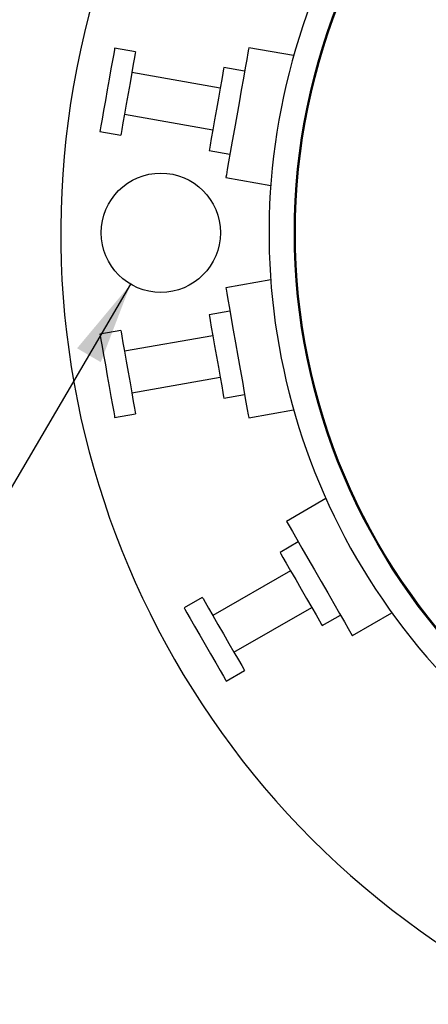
# Model space of a CAD drawing. Header units: inches. Extents: x 0.5 to 16.4, y 0.4 to 10.9.
# Tile 3 of 13: x 3.854 to 4.628, y 4.893 to 6.758. Entities that reach past the tile are written whole.
import ezdxf

# ---------------------------------------------------------------- set-up
doc = ezdxf.new("R2010")
doc.units = ezdxf.units.IN
doc.header["$MEASUREMENT"] = 0
doc.layers.add('DIMENSIONS', color=150, linetype='Continuous')
doc.layers.add('OBJECT', color=1, linetype='Continuous')
doc.styles.add('SLDTEXTSTYLE0', font='TXT', dxfattribs={"width": 0.75})
doc.dimstyles.new('SLDDIMSTYLE0', dxfattribs={"dimtxt": 0.137795, "dimasz": 0.156, "dimexe": 0, "dimexo": 0.0625, "dimgap": 0.034449, "dimtad": 0, "dimtih": 1, "dimtoh": 1, "dimdec": 3, "dimlfac": 0.5, "dimrnd": 1e-09, "dimzin": 12, "dimdsep": 46, "dimtxsty": 'SLDTEXTSTYLE0', "dimsah": 1, "dimcen": 0, "dimadec": 0, "dimazin": 3, "dimtfac": 1, "dimtdec": 3, "dimtofl": 0, "dimtmove": 0, "dimatfit": 3, "dimfxl": 0, "dimfrac": 2, "dimtolj": 1, "dimtzin": 12, "dimarcsym": 0})

# ---------------------------------------------------------------- blocks, each defined once
blk = doc.blocks.new('_D')
at = {"layer": 'DIMENSIONS'}
for p, q in [((4.0642, 6.2573), (3.7275, 5.6836)), ((3.7275, 5.6836), (3.5087, 5.6836))]:
    blk.add_line(p, q, dxfattribs=at)
blk.add_solid([(4.0642, 6.2573), (3.9628, 6.1359), (4.0076, 6.1096)], dxfattribs=at)
at = {"layer": 'DIMENSIONS', "attachment_point": 1, "style": 'SLDTEXTSTYLE0'}
for s, insert, char_height in [('2X EQUALLY SPACED', (1.4676, 5.9716), 0.137795), ('4-40 CLEARANCE HOLES', (1.3182, 5.7529), 0.137795), ('1.435 [36.45] B.C.', (1.9075, 5.5341), 0.137795), ('ON', (1.3533, 5.5341), 0.1378), ('%%c', (1.6997, 5.532), 0.1378)]:
    blk.add_mtext(s, dxfattribs=dict(at, insert=insert, char_height=char_height))

msp = doc.modelspace()

# ---------------------------------------------------------------- linework, layer by layer
at = {"layer": 'OBJECT', "linetype": 'Continuous', "lineweight": 25}
for p, q in [((4.07336, 6.69745), (4.03397, 6.7044)), ((4.37304, 6.69031), (4.28798, 6.7053)), ((4.28017, 6.66099), (4.24078, 6.66793)), ((4.23383, 6.62854), (4.06641, 6.65806)), ((4.05252, 6.57928), (4.21994, 6.54976)), ((4.00618, 6.54683), (4.04557, 6.53988)), ((4.21299, 6.51036), (4.25238, 6.50342)), ((4.24457, 6.4591), (4.32963, 6.4441)), ((4.32963, 6.26534), (4.24457, 6.25034)), ((4.25238, 6.20603), (4.21299, 6.19908)), ((4.04557, 6.16956), (4.00618, 6.16262)), ((4.21994, 6.15969), (4.05252, 6.13017)), ((4.06641, 6.05139), (4.23383, 6.08091)), ((4.24078, 6.04151), (4.28017, 6.04846)), ((4.03397, 6.00505), (4.07336, 6.01199)), ((4.28798, 6.00414), (4.37304, 6.01914)), ((4.43418, 5.85116), (4.35938, 5.80798)), ((4.38188, 5.769), (4.34724, 5.749)), ((4.36724, 5.71436), (4.22002, 5.62936)), ((4.20002, 5.664), (4.16537, 5.644)), ((4.26002, 5.56008), (4.40724, 5.64508)), ((4.48438, 5.59147), (4.55918, 5.63465)), ((4.42724, 5.61044), (4.46188, 5.63044)), ((4.24537, 5.50544), (4.28002, 5.52544))]:
    msp.add_line(p, q, dxfattribs=at)
at = {"layer": 'OBJECT', "linetype": 'Continuous', "lineweight": 25, "flags": 128}
for points in [[(4.03397, 6.7044), (4.03349, 6.70171), (4.03211, 6.69384), (4.0299, 6.68132), (4.02702, 6.66501), (4.02367, 6.64601), (4.02007, 6.62561), (4.01648, 6.60522), (4.01313, 6.58622), (4.01025, 6.5699), (4.00804, 6.55738), (4.00666, 6.54951), (4.00618, 6.54683)], [(4.07336, 6.69745), (4.07289, 6.69477), (4.0715, 6.6869), (4.06929, 6.67438), (4.06641, 6.65806), (4.06306, 6.63906), (4.05947, 6.61867), (4.05587, 6.59828), (4.05252, 6.57928), (4.04964, 6.56296), (4.04744, 6.55044), (4.04605, 6.54257), (4.04557, 6.53988)], [(4.28798, 6.7053), (4.28754, 6.70278), (4.28622, 6.69533), (4.28409, 6.68324), (4.28123, 6.66701), (4.27776, 6.64732), (4.27381, 6.62496), (4.26956, 6.60084), (4.26518, 6.57597), (4.26084, 6.55135), (4.25672, 6.52799), (4.25299, 6.50685), (4.24981, 6.4888), (4.2473, 6.47457), (4.24557, 6.46475), (4.24468, 6.45973), (4.24457, 6.4591)], [(4.24078, 6.66793), (4.2403, 6.66525), (4.23891, 6.65738), (4.23671, 6.64486), (4.23383, 6.62854), (4.23048, 6.60954), (4.22688, 6.58915), (4.22329, 6.56876), (4.21994, 6.54976), (4.21706, 6.53344), (4.21485, 6.52092), (4.21347, 6.51305), (4.21299, 6.51036)], [(4.24457, 6.25034), (4.24501, 6.24782), (4.24633, 6.24037), (4.24846, 6.22828), (4.25132, 6.21206), (4.25479, 6.19236), (4.25874, 6.17), (4.26299, 6.14588), (4.26738, 6.12101), (4.27172, 6.09639), (4.27584, 6.07303), (4.27956, 6.05189), (4.28275, 6.03384), (4.28526, 6.01961), (4.28699, 6.00979), (4.28787, 6.00477), (4.28798, 6.00414)], [(4.21299, 6.19908), (4.21347, 6.1964), (4.21485, 6.18853), (4.21706, 6.17601), (4.21994, 6.15969), (4.22329, 6.14069), (4.22688, 6.1203), (4.23048, 6.09991), (4.23383, 6.08091), (4.23671, 6.06459), (4.23891, 6.05207), (4.2403, 6.0442), (4.24078, 6.04151)], [(4.00618, 6.16262), (4.00666, 6.15993), (4.00804, 6.15206), (4.01025, 6.13954), (4.01313, 6.12322), (4.01648, 6.10422), (4.02007, 6.08383), (4.02367, 6.06344), (4.02702, 6.04444), (4.0299, 6.02812), (4.03211, 6.0156), (4.03349, 6.00773), (4.03397, 6.00505)], [(4.04557, 6.16956), (4.04605, 6.16688), (4.04744, 6.15901), (4.04964, 6.14649), (4.05252, 6.13017), (4.05587, 6.11117), (4.05947, 6.09078), (4.06306, 6.07039), (4.06641, 6.05139), (4.06929, 6.03507), (4.0715, 6.02255), (4.07289, 6.01468), (4.07336, 6.01199)], [(4.35938, 5.80798), (4.36066, 5.80576), (4.36445, 5.7992), (4.37058, 5.78857), (4.37882, 5.77431), (4.38882, 5.75698), (4.40017, 5.73732), (4.41242, 5.71612), (4.42505, 5.69424), (4.43755, 5.67259), (4.44941, 5.65205), (4.46014, 5.63346), (4.4693, 5.61758), (4.47653, 5.60507), (4.48151, 5.59643), (4.48406, 5.59203), (4.48438, 5.59147)], [(4.34724, 5.749), (4.3486, 5.74664), (4.3526, 5.73972), (4.35896, 5.72871), (4.36724, 5.71436), (4.37689, 5.69765), (4.38724, 5.67972), (4.39759, 5.66179), (4.40724, 5.64508), (4.41552, 5.63073), (4.42188, 5.61972), (4.42588, 5.6128), (4.42724, 5.61044)], [(4.20002, 5.664), (4.20138, 5.66164), (4.20537, 5.65472), (4.21173, 5.64371), (4.22002, 5.62936), (4.22966, 5.61265), (4.24002, 5.59472), (4.25037, 5.57679), (4.26002, 5.56008), (4.2683, 5.54573), (4.27466, 5.53472), (4.27865, 5.5278), (4.28002, 5.52544)], [(4.16537, 5.644), (4.16674, 5.64164), (4.17073, 5.63472), (4.17709, 5.62371), (4.18537, 5.60936), (4.19502, 5.59265), (4.20537, 5.57472), (4.21573, 5.55679), (4.22537, 5.54008), (4.23366, 5.52573), (4.24002, 5.51472), (4.24401, 5.5078), (4.24537, 5.50544)]]:
    msp.add_lwpolyline(points, dxfattribs=at)
at = {"layer": 'OBJECT', "linetype": 'Continuous', "lineweight": 25}
for centre, radius in [((5.55637, 6.35472), 1.182), ((5.55637, 6.35472), 1.18), ((4.12137, 6.35472), 0.113)]:
    msp.add_circle(centre, radius, dxfattribs=at)
for radius, start, end in [(1.6245, 299.46522, 240.53478), (1.23, 313.74009, 226.25991)]:
    msp.add_arc((5.55637, 6.35472), radius, start, end, dxfattribs=at)

# ---------------------------------------------------------------- dimensions: what is measured, and where the dimension line sits
at = {"layer": 'DIMENSIONS'}
dim = msp.add_diameter_dim_2p(p1=(4.17857, 6.45218), p2=(4.06418, 6.25727), text='2X EQUALLY SPACED\\P4-40 CLEARANCE HOLES\\PON %%c1.435 [36.45] B.C.', dimstyle='SLDDIMSTYLE0', dxfattribs=at)
dim.commit()
dim.dimension.update_dxf_attribs({"geometry": '_D', "text_midpoint": (2.38223, 5.68357), "dimtype": 163})

doc.saveas('drawing.dxf')
